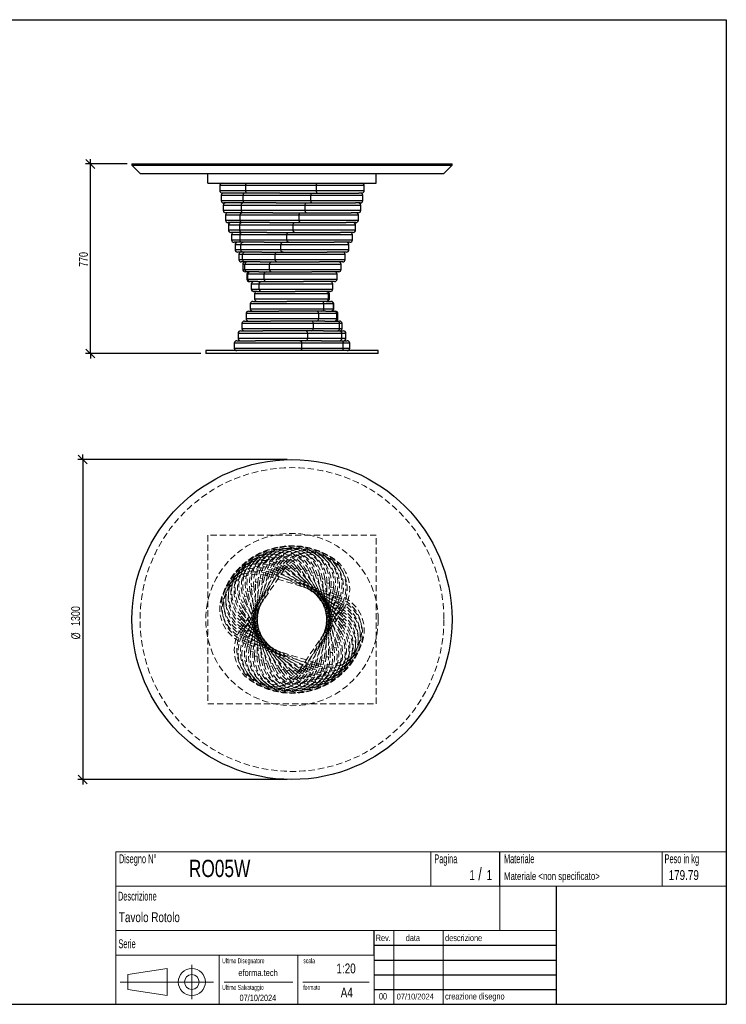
# Model space of a CAD drawing. Header units: millimetres. Extents: x 5 to 292, y 5 to 205.
# Tile 2 of 2: x 148 to 292, y 5 to 205. Entities that reach past the tile are written whole.
import ezdxf

# ---------------------------------------------------------------- set-up
doc = ezdxf.new("R2010")
doc.units = ezdxf.units.MM
doc.linetypes.add('HIDDEN', pattern=[1.905, 1.27, -0.635])
doc.layers.add('FORMAT', color=7, linetype='Continuous')
doc.styles.add('SLDTEXTSTYLE0', font='TXT', dxfattribs={"width": 0.605})
doc.styles.add('SLDTEXTSTYLE1', font='TXT', dxfattribs={"width": 0.75})
doc.dimstyles.new('SLDDIMSTYLE0', dxfattribs={"dimtxt": 1.8, "dimasz": 1.8, "dimexe": 0, "dimexo": 0.0625, "dimgap": 0.45, "dimtad": 1, "dimlfac": 20, "dimrnd": 1e-09, "dimzin": 12, "dimdsep": 46, "dimtxsty": 'SLDTEXTSTYLE1', "dimblk1": 'OBLIQUE', "dimblk2": 'OBLIQUE', "dimsah": 1, "dimcen": 0.09, "dimadec": 0, "dimazin": 3, "dimtfac": 1, "dimtmove": 0, "dimatfit": 0, "dimldrblk": 'OBLIQUE', "dimfxl": 0, "dimfrac": 2, "dimtolj": 1, "dimtzin": 12, "dimarcsym": 0})

# ---------------------------------------------------------------- blocks, each defined once
blk = doc.blocks.new('_Oblique')
at = {"color": 0, "linetype": 'ByBlock', "lineweight": -2}
blk.add_line((-0.5, -0.5), (0.5, 0.5), dxfattribs=at)
blk = doc.blocks.new('_D')
at = {"layer": 'FORMAT', "color": 7}
for p, q in [((162.86, 175.69), (162.86, 176.69)), ((170.3, 175.69), (161.86, 175.69)), ((162.86, 137.19), (162.86, 175.69)), ((185.3, 137.19), (161.86, 137.19)), ((162.86, 137.19), (162.86, 136.19))]:
    blk.add_line(p, q, dxfattribs=at)
at = {"layer": 'FORMAT', "color": 7, "xscale": 1.8, "yscale": 1.8}
for p, rotation in [((162.86, 175.69), 270.0000000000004), ((162.86, 137.19), 90.0000000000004)]:
    blk.add_blockref('_Oblique', p, dxfattribs=dict(at, rotation=rotation))
at = {"layer": 'FORMAT', "color": 7, "insert": (160.54, 154.79), "char_height": 1.8, "attachment_point": 1, "rotation": 90, "style": 'SLDTEXTSTYLE1'}
blk.add_mtext('770', dxfattribs=at)
blk = doc.blocks.new('_D_1')
at = {"layer": 'FORMAT', "color": 7}
for p, q in [((161.3, 115.66), (161.3, 116.66)), ((202.8, 115.66), (160.3, 115.66)), ((161.3, 115.66), (161.3, 50.66)), ((202.8, 50.66), (160.3, 50.66)), ((161.3, 50.66), (161.3, 49.66))]:
    blk.add_line(p, q, dxfattribs=at)
at = {"layer": 'FORMAT', "color": 7, "xscale": 1.8, "yscale": 1.8}
for p, rotation in [((161.3, 115.66, 17.8), 270.0000000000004), ((161.3, 50.66, 17.8), 90.0000000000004)]:
    blk.add_blockref('_Oblique', p, dxfattribs=dict(at, rotation=rotation))
at = {"layer": 'FORMAT', "color": 7, "char_height": 1.8, "attachment_point": 1, "rotation": 90, "style": 'SLDTEXTSTYLE1'}
for s, insert in [('1300', (158.95, 81.85)), ('%%c', (158.98, 79.14))]:
    blk.add_mtext(s, dxfattribs=dict(at, insert=insert))

msp = doc.modelspace()

# ---------------------------------------------------------------- linework, layer by layer
at = {"color": 7, "linetype": 'Continuous', "lineweight": 25}
for p, q in [((171.2986, 175.6906), (171.2986, 175.4406)), ((171.2986, 175.6906), (203.7986, 175.6906)), ((171.2986, 175.4406), (172.9486, 173.7906)), ((171.2986, 175.4406), (203.7986, 175.4406)), ((203.7986, 175.6906), (236.2986, 175.6906)), ((203.7986, 175.4406), (236.2986, 175.4406)), ((234.6486, 173.7906), (236.2986, 175.4406)), ((236.2986, 175.4406), (236.2986, 175.6906)), ((172.9486, 173.7906), (203.7986, 173.7906)), ((186.6736, 171.7906), (186.6736, 173.7906)), ((203.7986, 173.7906), (234.6486, 173.7906)), ((220.9236, 171.7906), (220.9236, 173.7906)), ((186.6736, 171.7906), (220.9236, 171.7906)), ((189.12631, 171.2906), (189.12631, 170.2906)), ((194.43352, 171.2906), (189.12631, 171.2906)), ((189.12631, 170.2906), (194.43352, 170.2906)), ((208.77809, 171.2906), (194.43352, 171.2906)), ((194.43352, 170.2906), (194.43352, 171.2906)), ((194.43352, 170.2906), (208.77809, 170.2906)), ((208.77809, 170.2906), (208.77809, 171.2906)), ((218.47088, 171.2906), (208.77809, 171.2906)), ((208.77809, 170.2906), (218.47088, 170.2906)), ((218.47088, 170.2906), (218.47088, 171.2906)), ((189.43113, 169.2906), (189.43113, 168.2906)), ((193.91652, 169.2906), (189.43113, 169.2906)), ((189.43113, 168.2906), (193.91652, 168.2906)), ((194.57971, 169.7906), (189.62631, 169.7906)), ((207.65146, 169.2906), (193.91652, 169.2906)), ((193.91652, 168.2906), (193.91652, 169.2906)), ((193.91652, 168.2906), (207.65146, 168.2906)), ((201.36015, 169.7906), (194.57971, 169.7906)), ((201.36015, 169.7906), (207.85243, 169.7906)), ((207.65146, 168.2906), (207.65146, 169.2906)), ((218.16607, 169.2906), (207.65146, 169.2906)), ((207.65146, 168.2906), (218.16607, 168.2906)), ((207.85243, 169.7906), (217.3687, 169.7906)), ((217.97088, 169.7906), (217.3687, 169.7906)), ((218.16607, 168.2906), (218.16607, 169.2906)), ((189.82974, 167.2906), (189.82974, 166.2906)), ((193.53449, 167.2906), (189.82974, 167.2906)), ((189.82974, 166.2906), (193.53449, 166.2906)), ((194.11749, 167.7906), (189.93113, 167.7906)), ((206.4722, 167.2906), (193.53449, 167.2906)), ((193.53449, 166.2906), (193.53449, 167.2906)), ((193.53449, 166.2906), (206.4722, 166.2906)), ((200.60977, 167.7906), (194.11749, 167.7906)), ((200.60977, 167.7906), (206.72521, 167.7906)), ((206.4722, 166.2906), (206.4722, 167.2906)), ((217.76745, 167.2906), (206.4722, 167.2906)), ((206.4722, 166.2906), (217.76745, 166.2906)), ((206.72521, 167.7906), (216.6888, 167.7906)), ((217.66607, 167.7906), (216.6888, 167.7906)), ((217.76745, 166.2906), (217.76745, 167.2906)), ((190.31672, 165.2906), (190.31672, 164.2906)), ((193.29266, 165.2906), (190.31672, 165.2906)), ((190.31672, 164.2906), (193.29266, 164.2906)), ((193.78751, 165.7906), (190.32974, 165.7906)), ((205.25642, 165.2906), (193.29266, 165.2906)), ((193.29266, 164.2906), (193.29266, 165.2906)), ((193.29266, 164.2906), (205.25642, 164.2906)), ((199.90295, 165.7906), (193.78751, 165.7906)), ((199.90295, 165.7906), (205.55802, 165.7906)), ((205.25642, 164.2906), (205.25642, 165.2906)), ((217.28048, 165.2906), (205.25642, 165.2906)), ((205.25642, 164.2906), (217.28048, 164.2906)), ((205.55802, 165.7906), (215.83283, 165.7906)), ((217.26745, 165.7906), (215.83283, 165.7906)), ((217.28048, 164.2906), (217.28048, 165.2906)), ((193.59426, 163.7906), (190.81672, 163.7906)), ((190.88539, 163.2906), (190.88539, 162.2906)), ((193.19432, 163.2906), (190.88539, 163.2906)), ((190.88539, 162.2906), (193.19432, 162.2906)), ((204.02072, 163.2906), (193.19432, 163.2906)), ((193.19432, 162.2906), (193.19432, 163.2906)), ((193.19432, 162.2906), (204.02072, 162.2906)), ((199.24933, 163.7906), (193.59426, 163.7906)), ((199.24933, 163.7906), (204.3668, 163.7906)), ((204.02072, 162.2906), (204.02072, 163.2906)), ((216.7118, 163.2906), (204.02072, 163.2906)), ((204.02072, 162.2906), (216.7118, 162.2906)), ((204.3668, 163.7906), (214.81249, 163.7906)), ((216.78048, 163.7906), (214.81249, 163.7906)), ((216.7118, 162.2906), (216.7118, 163.2906)), ((193.54039, 161.7906), (191.38539, 161.7906)), ((191.52801, 161.2906), (191.52801, 160.2906)), ((193.24082, 161.2906), (191.52801, 161.2906)), ((191.52801, 160.2906), (193.24082, 160.2906)), ((202.782, 161.2906), (193.24082, 161.2906)), ((193.24082, 160.2906), (193.24082, 161.2906)), ((193.24082, 160.2906), (202.782, 160.2906)), ((198.65785, 161.7906), (193.54039, 161.7906)), ((198.65785, 161.7906), (203.16781, 161.7906)), ((202.782, 160.2906), (202.782, 161.2906)), ((216.06918, 161.2906), (202.782, 161.2906)), ((202.782, 160.2906), (216.06918, 160.2906)), ((203.16781, 161.7906), (213.64172, 161.7906)), ((216.2118, 161.7906), (213.64172, 161.7906)), ((216.06918, 160.2906), (216.06918, 161.2906)), ((193.62664, 159.7906), (192.02801, 159.7906)), ((192.23578, 159.2906), (192.23578, 158.2906)), ((193.43153, 159.2906), (192.23578, 159.2906)), ((192.23578, 158.2906), (193.43153, 158.2906)), ((201.55716, 159.2906), (193.43153, 159.2906)), ((193.43153, 158.2906), (193.43153, 159.2906)), ((193.43153, 158.2906), (201.55716, 158.2906)), ((198.13659, 159.7906), (193.62664, 159.7906)), ((198.13659, 159.7906), (201.97744, 159.7906)), ((201.55716, 158.2906), (201.55716, 159.2906)), ((215.36141, 159.2906), (201.55716, 159.2906)), ((201.55716, 158.2906), (215.36141, 158.2906)), ((201.97744, 159.7906), (212.3365, 159.7906)), ((215.56918, 159.7906), (212.3365, 159.7906)), ((215.36141, 158.2906), (215.36141, 159.2906)), ((193.85182, 157.7906), (192.73578, 157.7906)), ((192.99905, 157.2906), (192.99905, 156.2906)), ((193.76385, 157.2906), (192.99905, 157.2906)), ((192.99905, 156.2906), (193.76385, 156.2906)), ((200.36293, 157.2906), (193.76385, 157.2906)), ((193.76385, 156.2906), (193.76385, 157.2906)), ((193.76385, 156.2906), (200.36293, 156.2906)), ((197.69267, 157.7906), (193.85182, 157.7906)), ((197.69267, 157.7906), (200.81195, 157.7906)), ((200.36293, 156.2906), (200.36293, 157.2906)), ((214.59814, 157.2906), (200.36293, 157.2906)), ((200.36293, 156.2906), (214.59814, 156.2906)), ((200.81195, 157.7906), (210.91467, 157.7906)), ((214.86141, 157.7906), (210.91467, 157.7906)), ((214.59814, 156.2906), (214.59814, 157.2906)), ((194.21286, 155.7906), (193.49905, 155.7906)), ((193.80739, 155.2906), (193.80739, 154.2906)), ((194.23322, 155.2906), (193.80739, 155.2906)), ((193.80739, 154.2906), (194.23322, 154.2906)), ((197.33214, 155.7906), (194.21286, 155.7906)), ((199.21563, 155.2906), (194.23322, 155.2906)), ((194.23322, 154.2906), (194.23322, 155.2906)), ((194.23322, 154.2906), (199.21563, 154.2906)), ((197.33214, 155.7906), (199.68725, 155.7906)), ((199.21563, 154.2906), (199.21563, 155.2906)), ((213.7898, 155.2906), (199.21563, 155.2906)), ((199.21563, 154.2906), (213.7898, 154.2906)), ((199.68725, 155.7906), (209.39564, 155.7906)), ((214.09814, 155.7906), (209.39564, 155.7906)), ((213.7898, 154.2906), (213.7898, 155.2906)), ((194.70483, 153.7906), (194.30739, 153.7906)), ((194.64975, 153.2906), (194.64975, 152.2906)), ((194.83324, 153.2906), (194.64975, 153.2906)), ((194.64975, 152.2906), (194.83324, 152.2906)), ((197.05994, 153.7906), (194.70483, 153.7906)), ((198.13093, 153.2906), (194.83324, 153.2906)), ((194.83324, 152.2906), (194.83324, 153.2906)), ((194.83324, 152.2906), (198.13093, 152.2906)), ((197.05994, 153.7906), (198.6187, 153.7906)), ((198.13093, 152.2906), (198.13093, 153.2906)), ((212.94744, 153.2906), (198.13093, 153.2906)), ((198.13093, 152.2906), (212.94744, 152.2906)), ((198.6187, 153.7906), (207.80016, 153.7906)), ((213.2898, 153.7906), (207.80016, 153.7906)), ((212.94744, 152.2906), (212.94744, 153.2906)), ((195.32101, 151.7906), (195.14975, 151.7906)), ((196.87977, 151.7906), (195.32101, 151.7906)), ((195.51463, 151.2906), (195.51463, 150.2906)), ((195.55572, 151.2906), (195.51463, 151.2906)), ((195.51463, 150.2906), (195.55572, 150.2906)), ((197.12365, 151.2906), (195.55572, 151.2906)), ((195.55572, 150.2906), (195.55572, 151.2906)), ((195.55572, 150.2906), (197.12365, 150.2906)), ((196.87977, 151.7906), (197.62091, 151.7906)), ((197.12365, 150.2906), (197.12365, 151.2906)), ((212.08256, 151.2906), (197.12365, 151.2906)), ((197.12365, 150.2906), (212.08256, 150.2906)), ((197.62091, 151.7906), (206.15002, 151.7906)), ((212.44744, 151.7906), (206.15002, 151.7906)), ((212.08256, 150.2906), (212.08256, 151.2906)), ((196.05298, 149.7906), (196.01463, 149.7906)), ((196.70697, 149.7906), (196.05298, 149.7906)), ((196.20697, 149.2906), (196.20697, 148.2906)), ((211.20641, 149.2906), (196.20697, 149.2906)), ((196.20697, 148.2906), (211.20641, 148.2906)), ((196.70697, 149.7906), (204.46777, 149.7906)), ((211.58256, 149.7906), (204.46777, 149.7906)), ((211.20641, 148.2906), (211.20641, 149.2906)), ((211.38966, 149.2906), (211.20641, 149.2906)), ((211.20641, 148.2906), (211.38966, 148.2906)), ((211.38966, 148.2906), (211.38966, 149.2906)), ((211.39022, 149.2906), (211.38966, 149.2906)), ((211.38966, 148.2906), (211.39022, 148.2906)), ((211.39022, 148.2906), (211.39022, 149.2906)), ((195.33263, 147.2906), (195.33263, 146.2906)), ((210.27016, 147.2906), (195.33263, 147.2906)), ((195.33263, 146.2906), (210.27016, 146.2906)), ((195.83263, 147.7906), (202.77638, 147.7906)), ((210.70645, 147.7906), (202.77638, 147.7906)), ((210.27016, 146.2906), (210.27016, 147.2906)), ((212.2021, 147.2906), (210.27016, 147.2906)), ((210.27016, 146.2906), (212.2021, 146.2906)), ((210.79307, 147.7906), (210.70645, 147.7906)), ((210.79307, 147.7906), (211.70626, 147.7906)), ((211.70626, 147.7906), (211.76456, 147.7906)), ((212.2021, 146.2906), (212.2021, 147.2906)), ((212.26456, 147.2906), (212.2021, 147.2906)), ((212.2021, 146.2906), (212.26456, 146.2906)), ((212.26456, 146.2906), (212.26456, 147.2906)), ((194.47148, 145.2906), (194.47148, 144.2906)), ((209.24552, 145.2906), (194.47148, 145.2906)), ((194.47148, 144.2906), (209.24552, 144.2906)), ((194.97148, 145.7906), (201.09895, 145.7906)), ((209.77433, 145.7906), (201.09895, 145.7906)), ((209.24552, 144.2906), (209.24552, 145.2906)), ((212.89975, 145.2906), (209.24552, 145.2906)), ((209.24552, 144.2906), (212.89975, 144.2906)), ((210.68752, 145.7906), (209.77433, 145.7906)), ((210.68752, 145.7906), (212.41481, 145.7906)), ((212.41481, 145.7906), (212.62571, 145.7906)), ((212.89975, 144.2906), (212.89975, 145.2906)), ((213.12571, 145.2906), (212.89975, 145.2906)), ((212.89975, 144.2906), (213.12571, 144.2906)), ((213.12571, 144.2906), (213.12571, 145.2906)), ((193.63529, 143.2906), (193.63529, 142.2906)), ((208.14649, 143.2906), (193.63529, 143.2906)), ((193.63529, 142.2906), (208.14649, 142.2906)), ((194.13529, 143.7906), (199.45839, 143.7906)), ((208.76059, 143.7906), (199.45839, 143.7906)), ((208.14649, 142.2906), (208.14649, 143.2906)), ((213.47309, 143.2906), (208.14649, 143.2906)), ((208.14649, 142.2906), (213.47309, 142.2906)), ((210.48788, 143.7906), (208.76059, 143.7906)), ((210.48788, 143.7906), (213.00568, 143.7906)), ((213.00568, 143.7906), (213.4619, 143.7906)), ((213.47309, 142.2906), (213.47309, 143.2906)), ((213.9619, 143.2906), (213.47309, 143.2906)), ((213.47309, 142.2906), (213.9619, 142.2906)), ((213.9619, 142.2906), (213.9619, 143.2906)), ((192.83548, 141.2906), (192.83548, 140.2906)), ((206.98806, 141.2906), (192.83548, 141.2906)), ((192.83548, 140.2906), (206.98806, 140.2906)), ((193.33548, 141.7906), (197.87712, 141.7906)), ((207.67907, 141.7906), (197.87712, 141.7906)), ((206.98806, 140.2906), (206.98806, 141.2906)), ((213.91429, 141.2906), (206.98806, 141.2906)), ((206.98806, 140.2906), (213.91429, 140.2906)), ((210.19687, 141.7906), (207.67907, 141.7906)), ((210.19687, 141.7906), (213.47079, 141.7906)), ((213.47079, 141.7906), (214.26171, 141.7906)), ((213.91429, 140.2906), (213.91429, 141.2906)), ((214.76171, 141.2906), (213.91429, 141.2906)), ((213.91429, 140.2906), (214.76171, 140.2906)), ((214.76171, 140.2906), (214.76171, 141.2906)), ((192.08297, 139.2906), (192.08297, 138.2906)), ((205.78607, 139.2906), (192.08297, 139.2906)), ((192.08297, 138.2906), (205.78607, 138.2906)), ((192.58297, 139.7906), (196.37672, 139.7906)), ((206.54456, 139.7906), (196.37672, 139.7906)), ((205.78607, 138.2906), (205.78607, 139.2906)), ((214.21733, 139.2906), (205.78607, 139.2906)), ((205.78607, 138.2906), (214.21733, 138.2906)), ((209.81847, 139.7906), (206.54456, 139.7906)), ((209.81847, 139.7906), (213.80379, 139.7906)), ((213.80379, 139.7906), (215.01422, 139.7906)), ((214.21733, 138.2906), (214.21733, 139.2906)), ((215.51422, 139.2906), (214.21733, 139.2906)), ((214.21733, 138.2906), (215.51422, 138.2906)), ((215.51422, 138.2906), (215.51422, 139.2906)), ((186.2986, 137.7906), (186.2986, 137.1906)), ((221.2986, 137.7906), (186.2986, 137.7906)), ((221.2986, 137.1906), (186.2986, 137.1906)), ((221.2986, 137.1906), (221.2986, 137.7906))]:
    msp.add_line(p, q, dxfattribs=at)
at = {"color": 7, "linetype": 'HIDDEN', "lineweight": 18}
for p, q in [((220.9236, 100.28275), (186.6736, 100.28275)), ((186.6736, 100.28275), (186.6736, 66.03275)), ((220.9236, 66.03275), (220.9236, 100.28275)), ((193.37987, 81.17027), (201.81112, 93.57648)), ((193.6829, 79.96828), (200.60913, 93.27344)), ((202.22466, 93.29543), (193.79341, 80.88923)), ((194.1241, 78.80986), (199.45071, 92.83224)), ((201.05263, 93.04257), (194.12641, 79.73741)), ((199.91812, 92.65469), (194.59151, 78.6323)), ((194.69744, 77.71082), (198.35167, 92.2589)), ((198.8366, 92.13709), (195.18238, 77.58901)), ((198.35167, 92.2589), (198.8366, 92.13709)), ((198.8366, 92.13709), (198.35167, 92.2589)), ((198.67291, 92.04467), (198.8191, 92.52282)), ((198.8191, 92.52282), (198.67291, 92.04467)), ((213.01748, 87.65909), (198.67291, 92.04467)), ((198.8191, 92.52282), (213.16367, 88.13724)), ((199.45071, 92.83224), (199.91812, 92.65469)), ((199.91812, 92.65469), (199.45071, 92.83224)), ((199.74476, 92.58199), (199.94573, 93.03982)), ((199.94573, 93.03982), (199.74476, 92.58199)), ((213.4797, 86.55278), (199.74476, 92.58199)), ((199.94573, 93.03982), (213.68067, 87.01061)), ((200.60913, 93.27344), (201.05263, 93.04257)), ((201.05263, 93.04257), (200.60913, 93.27344)), ((200.87198, 92.9906), (201.125, 93.42185)), ((201.125, 93.42185), (200.87198, 92.9906)), ((213.80968, 85.40009), (200.87198, 92.9906)), ((201.125, 93.42185), (214.0627, 85.83135)), ((201.81112, 93.57648), (202.22466, 93.29543)), ((202.22466, 93.29543), (201.81112, 93.57648)), ((202.03917, 93.26489), (202.34078, 93.66369)), ((202.34078, 93.66369), (202.03917, 93.26489)), ((214.00293, 84.21677), (202.03917, 93.26489)), ((202.34078, 93.66369), (214.30454, 84.61557)), ((203.2304, 93.40114), (203.57647, 93.76202)), ((203.57647, 93.76202), (203.2304, 93.40114)), ((214.0568, 83.01899), (203.2304, 93.40114)), ((203.57647, 93.76202), (214.40287, 83.37987)), ((204.42938, 93.39748), (204.81519, 93.71552)), ((204.81519, 93.71552), (204.42938, 93.39748)), ((213.97055, 81.82311), (204.42938, 93.39748)), ((204.81519, 93.71552), (214.35637, 82.14115)), ((205.61975, 93.25395), (206.04003, 93.52481)), ((206.04003, 93.52481), (205.61975, 93.25395)), ((213.74537, 80.64545), (205.61975, 93.25395)), ((206.04003, 93.52481), (214.16566, 80.91631)), ((206.78525, 92.97253), (207.23426, 93.1925)), ((207.23426, 93.1925), (206.78525, 92.97253)), ((213.38433, 79.50211), (206.78525, 92.97253)), ((207.23426, 93.1925), (213.83335, 79.72208)), ((207.90995, 92.55704), (208.38156, 92.72312)), ((208.38156, 92.72312), (207.90995, 92.55704)), ((212.89236, 78.4087), (207.90995, 92.55704)), ((208.38156, 92.72312), (213.36397, 78.57478)), ((208.97849, 92.01318), (209.46626, 92.1231)), ((209.46626, 92.1231), (208.97849, 92.01318)), ((212.27618, 77.38016), (208.97849, 92.01318)), ((209.46626, 92.1231), (212.76395, 77.49008)), ((195.3951, 76.68618), (197.32703, 91.56125)), ((197.82286, 91.49685), (195.89093, 76.62178)), ((196.20753, 75.74993), (196.39078, 90.74881)), ((196.39078, 90.74881), (196.89075, 90.74271)), ((196.89075, 90.74271), (196.39078, 90.74881)), ((196.89075, 90.74271), (196.70749, 75.74383)), ((197.32703, 91.56125), (197.82286, 91.49685)), ((197.82286, 91.49685), (197.32703, 91.56125)), ((209.97629, 91.34836), (210.47355, 91.40062)), ((210.47355, 91.40062), (209.97629, 91.34836)), ((211.54421, 76.43053), (209.97629, 91.34836)), ((210.47355, 91.40062), (212.04147, 76.4828)), ((210.70645, 75.57279), (210.8897, 90.57167)), ((210.8897, 90.57167), (211.38966, 90.56556)), ((211.38966, 90.56556), (210.8897, 90.57167)), ((211.38966, 90.56556), (211.20641, 75.56668)), ((194.83324, 88.82541), (195.32101, 88.93533)), ((195.32101, 88.93533), (194.83324, 88.82541)), ((198.13093, 74.19239), (194.83324, 88.82541)), ((195.32101, 88.93533), (198.6187, 74.30231)), ((195.55572, 89.8327), (196.05298, 89.88496)), ((196.05298, 89.88496), (195.55572, 89.8327)), ((197.12365, 74.91487), (195.55572, 89.8327)), ((196.05298, 89.88496), (197.62091, 74.96713)), ((208.76059, 74.1784), (212.41481, 88.72648)), ((212.89975, 88.60467), (209.24552, 74.05659)), ((209.77433, 74.81864), (211.70626, 89.69371)), ((212.2021, 89.62931), (210.27016, 74.75425)), ((211.70626, 89.69371), (212.2021, 89.62931)), ((212.2021, 89.62931), (211.70626, 89.69371)), ((212.41481, 88.72648), (212.89975, 88.60467)), ((212.89975, 88.60467), (212.41481, 88.72648)), ((213.01748, 87.65909), (213.16367, 88.13724)), ((213.16367, 88.13724), (213.01748, 87.65909)), ((193.76385, 86.59341), (194.21286, 86.81338)), ((194.21286, 86.81338), (193.76385, 86.59341)), ((200.36293, 73.123), (193.76385, 86.59341)), ((194.21286, 86.81338), (200.81195, 73.34297)), ((194.23322, 87.74071), (194.70483, 87.90679)), ((194.70483, 87.90679), (194.23322, 87.74071)), ((199.21563, 73.59237), (194.23322, 87.74071)), ((194.70483, 87.90679), (199.68725, 73.75845)), ((206.54456, 73.27292), (213.47079, 86.57809)), ((213.91429, 86.34721), (206.98806, 73.04205)), ((207.67907, 73.6608), (213.00568, 87.68319)), ((213.47309, 87.50564), (208.14649, 73.48325)), ((213.00568, 87.68319), (213.47309, 87.50564)), ((213.47309, 87.50564), (213.00568, 87.68319)), ((213.47079, 86.57809), (213.91429, 86.34721)), ((213.91429, 86.34721), (213.47079, 86.57809)), ((213.4797, 86.55278), (213.68067, 87.01061)), ((213.68067, 87.01061), (213.4797, 86.55278)), ((193.24082, 84.17434), (193.62664, 84.49238)), ((193.62664, 84.49238), (193.24082, 84.17434)), ((202.782, 72.59998), (193.24082, 84.17434)), ((193.43153, 85.39918), (193.85182, 85.67004)), ((193.85182, 85.67004), (193.43153, 85.39918)), ((201.55716, 72.79069), (193.43153, 85.39918)), ((193.62664, 84.49238), (203.16781, 72.91801)), ((193.85182, 85.67004), (201.97744, 73.06154)), ((205.37253, 73.02006), (213.80379, 85.42627)), ((214.21733, 85.14523), (205.78607, 72.73902)), ((213.80379, 85.42627), (214.21733, 85.14523)), ((214.21733, 85.14523), (213.80379, 85.42627)), ((213.80968, 85.40009), (214.0627, 85.83135)), ((214.0627, 85.83135), (213.80968, 85.40009)), ((214.00293, 84.21677), (214.30454, 84.61557)), ((214.30454, 84.61557), (214.00293, 84.21677)), ((193.19432, 82.93562), (193.54039, 83.2965)), ((193.54039, 83.2965), (193.19432, 82.93562)), ((204.02072, 72.55347), (193.19432, 82.93562)), ((193.29266, 81.69993), (193.59426, 82.09872)), ((193.59426, 82.09872), (193.29266, 81.69993)), ((193.54039, 83.2965), (204.3668, 72.91435)), ((193.59426, 82.09872), (205.55802, 73.0506)), ((213.97055, 81.82311), (214.35637, 82.14115)), ((214.35637, 82.14115), (213.97055, 81.82311)), ((214.0568, 83.01899), (214.40287, 83.37987)), ((214.40287, 83.37987), (214.0568, 83.01899)), ((205.25642, 72.65181), (193.29266, 81.69993)), ((193.37987, 81.17027), (193.79341, 80.88923)), ((193.79341, 80.88923), (193.37987, 81.17027)), ((193.53449, 80.48415), (193.78751, 80.9154)), ((193.78751, 80.9154), (193.53449, 80.48415)), ((206.4722, 72.89364), (193.53449, 80.48415)), ((193.78751, 80.9154), (206.72521, 73.3249)), ((213.74537, 80.64545), (214.16566, 80.91631)), ((214.16566, 80.91631), (213.74537, 80.64545)), ((193.6829, 79.96828), (194.12641, 79.73741)), ((194.12641, 79.73741), (193.6829, 79.96828)), ((193.91652, 79.30489), (194.11749, 79.76272)), ((194.11749, 79.76272), (193.91652, 79.30489)), ((207.65146, 73.27567), (193.91652, 79.30489)), ((194.11749, 79.76272), (207.85243, 73.7335)), ((194.1241, 78.80986), (194.59151, 78.6323)), ((194.59151, 78.6323), (194.1241, 78.80986)), ((194.43352, 78.17825), (194.57971, 78.6564)), ((194.57971, 78.6564), (194.43352, 78.17825)), ((208.77809, 73.79267), (194.43352, 78.17825)), ((194.57971, 78.6564), (208.92428, 74.27083)), ((212.89236, 78.4087), (213.36397, 78.57478)), ((213.36397, 78.57478), (212.89236, 78.4087)), ((213.38433, 79.50211), (213.83335, 79.72208)), ((213.83335, 79.72208), (213.38433, 79.50211)), ((194.69744, 77.71082), (195.18238, 77.58901)), ((195.18238, 77.58901), (194.69744, 77.71082)), ((195.3951, 76.68618), (195.89093, 76.62178)), ((195.89093, 76.62178), (195.3951, 76.68618)), ((211.54421, 76.43053), (212.04147, 76.4828)), ((212.04147, 76.4828), (211.54421, 76.43053)), ((212.27618, 77.38016), (212.76395, 77.49008)), ((212.76395, 77.49008), (212.27618, 77.38016)), ((196.20753, 75.74993), (196.70749, 75.74383)), ((196.70749, 75.74383), (196.20753, 75.74993)), ((197.12365, 74.91487), (197.62091, 74.96713)), ((197.62091, 74.96713), (197.12365, 74.91487)), ((198.13093, 74.19239), (198.6187, 74.30231)), ((198.6187, 74.30231), (198.13093, 74.19239)), ((208.76059, 74.1784), (209.24552, 74.05659)), ((209.24552, 74.05659), (208.76059, 74.1784)), ((208.77809, 73.79267), (208.92428, 74.27083)), ((208.92428, 74.27083), (208.77809, 73.79267)), ((209.77433, 74.81864), (210.27016, 74.75425)), ((210.27016, 74.75425), (209.77433, 74.81864)), ((210.70645, 75.57279), (211.20641, 75.56668)), ((211.20641, 75.56668), (210.70645, 75.57279)), ((199.21563, 73.59237), (199.68725, 73.75845)), ((199.68725, 73.75845), (199.21563, 73.59237)), ((200.36293, 73.123), (200.81195, 73.34297)), ((200.81195, 73.34297), (200.36293, 73.123)), ((201.55716, 72.79069), (201.97744, 73.06154)), ((201.97744, 73.06154), (201.55716, 72.79069)), ((202.782, 72.59998), (203.16781, 72.91801)), ((203.16781, 72.91801), (202.782, 72.59998)), ((204.02072, 72.55347), (204.3668, 72.91435)), ((204.3668, 72.91435), (204.02072, 72.55347)), ((205.25642, 72.65181), (205.55802, 73.0506)), ((205.55802, 73.0506), (205.25642, 72.65181)), ((205.37253, 73.02006), (205.78607, 72.73902)), ((205.78607, 72.73902), (205.37253, 73.02006)), ((206.4722, 72.89364), (206.72521, 73.3249)), ((206.72521, 73.3249), (206.4722, 72.89364)), ((206.54456, 73.27292), (206.98806, 73.04205)), ((206.98806, 73.04205), (206.54456, 73.27292)), ((207.65146, 73.27567), (207.85243, 73.7335)), ((207.85243, 73.7335), (207.65146, 73.27567)), ((207.67907, 73.6608), (208.14649, 73.48325)), ((208.14649, 73.48325), (207.67907, 73.6608)), ((186.6736, 66.03275), (220.9236, 66.03275))]:
    msp.add_line(p, q, dxfattribs=at)
at = {"color": 7, "linetype": 'Continuous', "lineweight": 25, "flags": 128}
for points in [[(194.43352, 171.2906), (194.43633, 171.38814), (194.44465, 171.48194), (194.45816, 171.56838), (194.47634, 171.64415), (194.49849, 171.70633), (194.52377, 171.75254), (194.55119, 171.78099), (194.57971, 171.7906)], [(194.57971, 169.7906), (194.55119, 169.8002), (194.52377, 169.82866), (194.49849, 169.87486), (194.47634, 169.93704), (194.45816, 170.01281), (194.44465, 170.09926), (194.43633, 170.19305), (194.43352, 170.2906)], [(208.77809, 171.2906), (208.7809, 171.38814), (208.78922, 171.48194), (208.80273, 171.56838), (208.82091, 171.64415), (208.84306, 171.70633), (208.86834, 171.75254), (208.89576, 171.78099), (208.92428, 171.7906)], [(208.92428, 169.7906), (208.89576, 169.8002), (208.86834, 169.82866), (208.84306, 169.87486), (208.82091, 169.93704), (208.80273, 170.01281), (208.78922, 170.09926), (208.7809, 170.19305), (208.77809, 170.2906)], [(193.91652, 169.2906), (193.92038, 169.38814), (193.93182, 169.48194), (193.95039, 169.56838), (193.97538, 169.64415), (194.00584, 169.70633), (194.04058, 169.75254), (194.07828, 169.78099), (194.11749, 169.7906)], [(194.11749, 167.7906), (194.07828, 167.8002), (194.04058, 167.82866), (194.00584, 167.87486), (193.97538, 167.93704), (193.95039, 168.01281), (193.93182, 168.09926), (193.92038, 168.19305), (193.91652, 168.2906)], [(207.65146, 169.2906), (207.65532, 169.38814), (207.66676, 169.48194), (207.68533, 169.56838), (207.71032, 169.64415), (207.74078, 169.70633), (207.77552, 169.75254), (207.81322, 169.78099), (207.85243, 169.7906)], [(207.85243, 167.7906), (207.81322, 167.8002), (207.77552, 167.82866), (207.74078, 167.87486), (207.71032, 167.93704), (207.68533, 168.01281), (207.66676, 168.09926), (207.65532, 168.19305), (207.65146, 168.2906)], [(193.53449, 167.2906), (193.53935, 167.38814), (193.55375, 167.48194), (193.57713, 167.56838), (193.6086, 167.64415), (193.64694, 167.70633), (193.69068, 167.75254), (193.73815, 167.78099), (193.78751, 167.7906)], [(193.78751, 165.7906), (193.73815, 165.8002), (193.69068, 165.82866), (193.64694, 165.87486), (193.6086, 165.93704), (193.57713, 166.01281), (193.55375, 166.09926), (193.53935, 166.19305), (193.53449, 166.2906)], [(206.4722, 167.2906), (206.47706, 167.38814), (206.49145, 167.48194), (206.51484, 167.56838), (206.5463, 167.64415), (206.58464, 167.70633), (206.62839, 167.75254), (206.67585, 167.78099), (206.72521, 167.7906)], [(206.72521, 165.7906), (206.67585, 165.8002), (206.62839, 165.82866), (206.58464, 165.87486), (206.5463, 165.93704), (206.51484, 166.01281), (206.49145, 166.09926), (206.47706, 166.19305), (206.4722, 166.2906)], [(193.29266, 165.2906), (193.29845, 165.38814), (193.31561, 165.48194), (193.34349, 165.56838), (193.38099, 165.64415), (193.4267, 165.70633), (193.47884, 165.75254), (193.53542, 165.78099), (193.59426, 165.7906)], [(193.59426, 163.7906), (193.53542, 163.8002), (193.47884, 163.82866), (193.4267, 163.87486), (193.38099, 163.93704), (193.34349, 164.01281), (193.31561, 164.09926), (193.29845, 164.19305), (193.29266, 164.2906)], [(205.25642, 165.2906), (205.26221, 165.38814), (205.27937, 165.48194), (205.30724, 165.56838), (205.34475, 165.64415), (205.39046, 165.70633), (205.4426, 165.75254), (205.49918, 165.78099), (205.55802, 165.7906)], [(205.55802, 163.7906), (205.49918, 163.8002), (205.4426, 163.82866), (205.39046, 163.87486), (205.34475, 163.93704), (205.30724, 164.01281), (205.27937, 164.09926), (205.26221, 164.19305), (205.25642, 164.2906)], [(193.19432, 163.2906), (193.20097, 163.38814), (193.22066, 163.48194), (193.25264, 163.56838), (193.29568, 163.64415), (193.34812, 163.70633), (193.40796, 163.75254), (193.47288, 163.78099), (193.54039, 163.7906)], [(193.54039, 161.7906), (193.47288, 161.8002), (193.40796, 161.82866), (193.34812, 161.87486), (193.29568, 161.93704), (193.25264, 162.01281), (193.22066, 162.09926), (193.20097, 162.19305), (193.19432, 162.2906)], [(204.02072, 163.2906), (204.02737, 163.38814), (204.04707, 163.48194), (204.07905, 163.56838), (204.12209, 163.64415), (204.17453, 163.70633), (204.23436, 163.75254), (204.29928, 163.78099), (204.3668, 163.7906)], [(204.3668, 161.7906), (204.29928, 161.8002), (204.23436, 161.82866), (204.17453, 161.87486), (204.12209, 161.93704), (204.07905, 162.01281), (204.04707, 162.09926), (204.02737, 162.19305), (204.02072, 162.2906)], [(193.24082, 161.2906), (193.24824, 161.38814), (193.27019, 161.48194), (193.30585, 161.56838), (193.35383, 161.64415), (193.41229, 161.70633), (193.47899, 161.75254), (193.55137, 161.78099), (193.62664, 161.7906)], [(193.62664, 159.7906), (193.55137, 159.8002), (193.47899, 159.82866), (193.41229, 159.87486), (193.35383, 159.93704), (193.30585, 160.01281), (193.27019, 160.09926), (193.24824, 160.19305), (193.24082, 160.2906)], [(202.782, 161.2906), (202.78941, 161.38814), (202.81137, 161.48194), (202.84702, 161.56838), (202.895, 161.64415), (202.95346, 161.70633), (203.02017, 161.75254), (203.09254, 161.78099), (203.16781, 161.7906)], [(203.16781, 159.7906), (203.09254, 159.8002), (203.02017, 159.82866), (202.95346, 159.87486), (202.895, 159.93704), (202.84702, 160.01281), (202.81137, 160.09926), (202.78941, 160.19305), (202.782, 160.2906)], [(193.43153, 159.2906), (193.43961, 159.38814), (193.46353, 159.48194), (193.50237, 159.56838), (193.55463, 159.64415), (193.61832, 159.70633), (193.69098, 159.75254), (193.76982, 159.78099), (193.85182, 159.7906)], [(193.85182, 157.7906), (193.76982, 157.8002), (193.69098, 157.82866), (193.61832, 157.87486), (193.55463, 157.93704), (193.50237, 158.01281), (193.46353, 158.09926), (193.43961, 158.19305), (193.43153, 158.2906)], [(201.55716, 159.2906), (201.56523, 159.38814), (201.58915, 159.48194), (201.62799, 159.56838), (201.68026, 159.64415), (201.74394, 159.70633), (201.81661, 159.75254), (201.89545, 159.78099), (201.97744, 159.7906)], [(201.97744, 157.7906), (201.89545, 157.8002), (201.81661, 157.82866), (201.74394, 157.87486), (201.68026, 157.93704), (201.62799, 158.01281), (201.58915, 158.09926), (201.56523, 158.19305), (201.55716, 158.2906)], [(205.37253, 139.7906), (205.45321, 139.78099), (205.53079, 139.75254), (205.60229, 139.70633), (205.66495, 139.64415), (205.71638, 139.56838), (205.7546, 139.48194), (205.77813, 139.38814), (205.78607, 139.2906)], [(205.78607, 138.2906), (205.77813, 138.19305), (205.7546, 138.09926), (205.71638, 138.01281), (205.66495, 137.93704), (205.60229, 137.87486), (205.53079, 137.82866), (205.45321, 137.8002), (205.37253, 137.7906)], [(213.80379, 139.7906), (213.88446, 139.78099), (213.96204, 139.75254), (214.03354, 139.70633), (214.0962, 139.64415), (214.14763, 139.56838), (214.18585, 139.48194), (214.20938, 139.38814), (214.21733, 139.2906)], [(214.21733, 138.2906), (214.20938, 138.19305), (214.18585, 138.09926), (214.14763, 138.01281), (214.0962, 137.93704), (214.03354, 137.87486), (213.96204, 137.82866), (213.88446, 137.8002), (213.80379, 137.7906)]]:
    msp.add_lwpolyline(points, dxfattribs=at)
at = {"color": 7, "linetype": 'Continuous', "lineweight": 25}
msp.add_circle((203.7986, 83.15775), 32.5, dxfattribs=at)
at = {"color": 7, "linetype": 'HIDDEN', "lineweight": 18}
for radius in [30.85, 17.5]:
    msp.add_circle((203.7986, 83.15775), radius, dxfattribs=at)
at = {"color": 7, "linetype": 'Continuous', "lineweight": 25}
for centre, radius, start, end in [((189.62631, 171.2906), 0.5, 90, 180), ((189.62631, 170.2906), 0.5, 180, 270), ((217.97088, 171.2906), 0.5, 0, 90), ((217.97088, 170.2906), 0.5, 270, 0), ((189.93113, 169.2906), 0.5, 90, 180), ((189.93113, 168.2906), 0.5, 180, 270), ((217.66607, 169.2906), 0.5, 0, 90), ((217.66607, 168.2906), 0.5, 270, 0), ((190.32974, 167.2906), 0.5, 90, 180), ((190.32974, 166.2906), 0.5, 180, 270), ((217.26745, 167.2906), 0.5, 0, 90), ((217.26745, 166.2906), 0.5, 270, 0), ((190.81672, 165.2906), 0.5, 90, 180), ((190.81672, 164.2906), 0.5, 180, 270), ((216.78048, 165.2906), 0.5, 0, 90), ((216.78048, 164.2906), 0.5, 270, 0), ((191.38539, 163.2906), 0.5, 90, 180), ((191.38539, 162.2906), 0.5, 180, 270), ((216.2118, 163.2906), 0.5, 0, 90), ((216.2118, 162.2906), 0.5, 270, 0), ((192.02801, 161.2906), 0.5, 90, 180), ((192.02801, 160.2906), 0.5, 180, 270), ((215.56918, 161.2906), 0.5, 0, 90), ((215.56918, 160.2906), 0.5, 270, 0), ((192.73578, 159.2906), 0.5, 90, 180), ((192.73578, 158.2906), 0.5, 180, 270), ((214.86141, 159.2906), 0.5, 0, 90), ((214.86141, 158.2906), 0.5, 270, 0), ((193.49905, 157.2906), 0.5, 90, 180), ((193.49905, 156.2906), 0.5, 180, 270), ((194.2398, 157.31479), 0.47657, 93.2406657, 182.9099065), ((194.2398, 156.2664), 0.47657, 177.0900935, 266.7593343), ((200.83889, 157.31479), 0.47657, 93.2406657, 182.9099065), ((200.83889, 156.2664), 0.47657, 177.0900935, 266.7593343), ((214.09814, 157.2906), 0.5, 0, 90), ((214.09814, 156.2906), 0.5, 270, 0), ((194.30739, 155.2906), 0.5, 90, 180), ((194.30739, 154.2906), 0.5, 180, 270), ((194.71945, 155.30439), 0.48643, 91.722513, 181.6246863), ((194.71945, 154.27681), 0.48643, 178.3753137, 268.277487), ((199.70187, 155.30439), 0.48643, 91.722513, 181.6246863), ((199.70187, 154.27681), 0.48643, 178.3753137, 268.277487), ((213.2898, 155.2906), 0.5, 0, 90), ((213.2898, 154.2906), 0.5, 270, 0), ((195.14975, 153.2906), 0.5, 90, 180), ((195.14975, 152.2906), 0.5, 180, 270), ((195.3272, 153.29664), 0.494, 90.7183147, 180.7007399), ((195.3272, 152.28456), 0.494, 179.2992601, 269.2816853), ((198.62489, 153.29664), 0.494, 90.7183147, 180.7007399), ((198.62489, 152.28456), 0.494, 179.2992601, 269.2816853), ((212.44744, 153.2906), 0.5, 0, 90), ((212.44744, 152.2906), 0.5, 270, 0), ((196.01463, 151.2906), 0.5, 90, 180), ((196.01463, 150.2906), 0.5, 180, 270), ((196.05435, 151.29196), 0.49864, 90.157799, 180.1569346), ((196.05435, 150.28923), 0.49864, 179.8430654, 269.842201), ((197.62228, 151.29196), 0.49864, 90.157799, 180.1569346), ((197.62228, 150.28923), 0.49864, 179.8430654, 269.842201), ((211.58256, 151.2906), 0.5, 0, 90), ((211.58256, 150.2906), 0.5, 270, 0), ((196.70697, 149.2906), 0.5, 90, 180), ((196.70697, 148.2906), 0.5, 180, 270), ((210.70643, 149.29062), 0.49998, 359.997862, 89.9978618), ((210.70643, 148.29058), 0.49998, 270.0021382, 0.002138), ((210.88968, 149.29062), 0.49998, 359.997862, 89.9978618), ((210.88968, 148.29058), 0.49998, 270.0021382, 0.002138), ((210.89022, 149.2906), 0.5, 0, 90), ((210.89022, 148.2906), 0.5, 270, 0), ((195.83263, 147.2906), 0.5, 90, 180), ((195.83263, 146.2906), 0.5, 180, 270), ((209.77224, 147.29267), 0.49793, 359.7614019, 89.759398), ((209.77224, 146.28852), 0.49793, 270.240602, 0.2385981), ((211.70417, 147.29267), 0.49793, 359.7614019, 89.759398), ((211.70417, 146.28852), 0.49793, 270.240602, 0.2385981), ((211.76456, 147.2906), 0.5, 0, 90), ((211.76456, 146.2906), 0.5, 270, 0), ((194.97148, 145.2906), 0.5, 90, 180), ((194.97148, 144.2906), 0.5, 180, 270), ((208.75294, 145.29802), 0.49264, 359.137167, 89.110362), ((208.75294, 144.28318), 0.49264, 270.889638, 0.862833), ((212.40716, 145.29802), 0.49264, 359.137167, 89.110362), ((212.40716, 144.28318), 0.49264, 270.889638, 0.862833), ((212.62571, 145.2906), 0.5, 0, 90), ((212.62571, 144.2906), 0.5, 270, 0), ((194.13529, 143.2906), 0.5, 90, 180), ((194.13529, 142.2906), 0.5, 180, 270), ((207.66221, 143.30636), 0.48453, 358.1357412, 88.0057177), ((207.66221, 142.27483), 0.48453, 271.9942823, 1.8642588), ((212.98882, 143.30636), 0.48453, 358.1357412, 88.0057177), ((212.98882, 142.27483), 0.48453, 271.9942823, 1.8642588), ((213.4619, 143.2906), 0.5, 0, 90), ((213.4619, 142.2906), 0.5, 270, 0), ((193.33548, 141.2906), 0.5, 90, 180), ((193.33548, 140.2906), 0.5, 180, 270), ((206.51451, 141.31725), 0.4743, 356.7787944, 86.3679517), ((206.51451, 140.26395), 0.4743, 273.6320483, 3.2212056), ((213.44074, 141.31725), 0.4743, 356.7787944, 86.3679517), ((213.44074, 140.26395), 0.4743, 273.6320483, 3.2212056), ((214.26171, 141.2906), 0.5, 0, 90), ((214.26171, 140.2906), 0.5, 270, 0), ((192.58297, 139.2906), 0.5, 90, 180), ((192.58297, 138.2906), 0.5, 180, 270), ((215.01422, 139.2906), 0.5, 0, 90), ((215.01422, 138.2906), 0.5, 270, 0)]:
    msp.add_arc(centre, radius, start, end, dxfattribs=at)
at = {"color": 7, "linetype": 'HIDDEN', "lineweight": 18}
for centre, radius, start, end in [((203.01463, 90.61666), 7.5, 6, 186), ((203.89022, 90.65719), 7.5, 359.3, 179.3), ((204.76456, 90.59528), 7.5, 352.6, 172.6), ((199.02801, 88.94493), 7.5, 39.5, 219.5), ((199.73578, 89.462), 7.5, 32.8, 212.8), ((199.73578, 89.462), 7, 32.8, 212.8), ((199.73578, 89.462), 7, 32.8, 212.8), ((200.49905, 89.89295), 7.5, 26.1, 206.1), ((200.49905, 89.89295), 7, 26.1, 206.1), ((200.49905, 89.89295), 7, 26.1, 206.1), ((201.30739, 90.23192), 7.5, 19.4, 199.4), ((201.30739, 90.23192), 7, 19.4, 199.4), ((201.30739, 90.23192), 7, 19.4, 199.4), ((202.14975, 90.47426), 7.5, 12.7, 192.7), ((202.14975, 90.47426), 7, 12.7, 192.7), ((202.14975, 90.47426), 7, 12.7, 192.7), ((203.01463, 90.61666), 7, 6, 186), ((203.01463, 90.61666), 7, 6, 186), ((203.89022, 90.65719), 7, 359.3, 179.3), ((203.89022, 90.65719), 7, 359.3, 179.3), ((204.76456, 90.59528), 7, 352.6, 172.6), ((204.76456, 90.59528), 7, 352.6, 172.6), ((205.62571, 90.43179), 7.5, 345.9, 165.9), ((205.62571, 90.43179), 7, 345.9, 165.9), ((205.62571, 90.43179), 7, 345.9, 165.9), ((206.4619, 90.16894), 7.5, 339.2, 159.2), ((206.4619, 90.16894), 7, 339.2, 159.2), ((206.4619, 90.16894), 7, 339.2, 159.2), ((207.26171, 89.81033), 7.5, 332.5, 152.5), ((207.26171, 89.81033), 7, 332.5, 152.5), ((207.26171, 89.81033), 7, 332.5, 152.5), ((208.01422, 89.36085), 7.5, 325.8, 145.8), ((208.01422, 89.36085), 7, 325.8, 145.8), ((208.01422, 89.36085), 7, 325.8, 145.8), ((197.32974, 86.953), 7.5, 59.6, 239.6), ((197.81672, 87.68181), 7.5, 52.9, 232.9), ((197.81672, 87.68181), 7, 52.9, 232.9), ((197.81672, 87.68181), 7, 52.9, 232.9), ((198.38539, 88.34882), 7.5, 46.2, 226.2), ((198.38539, 88.34882), 7, 46.2, 226.2), ((198.38539, 88.34882), 7, 46.2, 226.2), ((199.02801, 88.94493), 7, 39.5, 219.5), ((199.02801, 88.94493), 7, 39.5, 219.5), ((196.62631, 85.35053), 7.5, 73, 253), ((196.93113, 86.17235), 7.5, 66.3, 246.3), ((196.62631, 85.35053), 7, 73, 253), ((196.62631, 85.35053), 7, 73, 253), ((196.93113, 86.17235), 7, 66.3, 246.3), ((196.93113, 86.17235), 7, 66.3, 246.3), ((197.32974, 86.953), 7, 59.6, 239.6), ((197.32974, 86.953), 7, 59.6, 239.6), ((210.97088, 80.96496), 7.5, 253, 73), ((210.66607, 80.14314), 7.5, 246.3, 66.3), ((210.66607, 80.14314), 7, 246.3, 66.3), ((210.66607, 80.14314), 7, 246.3, 66.3), ((210.97088, 80.96496), 7, 253, 73), ((210.97088, 80.96496), 7, 253, 73), ((209.78048, 78.63369), 7.5, 232.9, 52.9), ((209.78048, 78.63369), 7, 232.9, 52.9), ((209.78048, 78.63369), 7, 232.9, 52.9), ((210.26745, 79.36249), 7.5, 239.6, 59.6), ((210.26745, 79.36249), 7, 239.6, 59.6), ((210.26745, 79.36249), 7, 239.6, 59.6), ((208.56918, 77.37056), 7.5, 219.5, 39.5), ((209.2118, 77.96667), 7.5, 226.2, 46.2), ((209.2118, 77.96667), 7, 226.2, 46.2), ((209.2118, 77.96667), 7, 226.2, 46.2), ((199.58297, 76.95464), 7.5, 145.8, 325.8), ((199.58297, 76.95464), 7, 145.8, 325.8), ((199.58297, 76.95464), 7, 145.8, 325.8), ((207.86141, 76.8535), 7.5, 212.8, 32.8), ((207.86141, 76.8535), 7, 212.8, 32.8), ((207.86141, 76.8535), 7, 212.8, 32.8), ((208.56918, 77.37056), 7, 219.5, 39.5), ((208.56918, 77.37056), 7, 219.5, 39.5), ((200.33548, 76.50517), 7.5, 152.5, 332.5), ((200.33548, 76.50517), 7, 152.5, 332.5), ((200.33548, 76.50517), 7, 152.5, 332.5), ((201.13529, 76.14655), 7.5, 159.2, 339.2), ((201.13529, 76.14655), 7, 159.2, 339.2), ((201.13529, 76.14655), 7, 159.2, 339.2), ((206.2898, 76.08358), 7.5, 199.4, 19.4), ((206.2898, 76.08358), 7, 199.4, 19.4), ((206.2898, 76.08358), 7, 199.4, 19.4), ((207.09814, 76.42254), 7.5, 206.1, 26.1), ((207.09814, 76.42254), 7, 206.1, 26.1), ((207.09814, 76.42254), 7, 206.1, 26.1), ((201.97148, 75.88371), 7.5, 165.9, 345.9), ((201.97148, 75.88371), 7, 165.9, 345.9), ((201.97148, 75.88371), 7, 165.9, 345.9), ((202.83263, 75.72021), 7.5, 172.6, 352.6), ((202.83263, 75.72021), 7, 172.6, 352.6), ((202.83263, 75.72021), 7, 172.6, 352.6), ((204.58256, 75.69883), 7.5, 186, 6), ((204.58256, 75.69883), 7, 186, 6), ((204.58256, 75.69883), 7, 186, 6), ((205.44744, 75.84124), 7.5, 192.7, 12.7), ((205.44744, 75.84124), 7, 192.7, 12.7), ((205.44744, 75.84124), 7, 192.7, 12.7), ((203.70697, 75.65831), 7.5, 179.3, 359.3), ((203.70697, 75.65831), 7, 179.3, 359.3), ((203.70697, 75.65831), 7, 179.3, 359.3)]:
    msp.add_arc(centre, radius, start, end, dxfattribs=at)
at = {"layer": 'FORMAT', "color": 251, "true_color": 0x484848}
for p, q in [((5, 205), (292, 205)), ((292, 205), (292, 5)), ((5, 5), (292, 5))]:
    msp.add_line(p, q, dxfattribs=at)
at = {"layer": 'FORMAT', "color": 251, "lineweight": 18, "true_color": 0x484848}
for p, q in [((292, 36), (168, 36)), ((279, 36), (279, 29)), ((168, 36), (168, 5)), ((232, 36), (232, 29)), ((168, 29), (292, 29)), ((168, 20), (246, 20)), ((224.5, 20), (224.5, 5)), ((234.5, 20), (234.5, 5)), ((246, 20), (257.5, 20)), ((168, 15), (220.5, 15)), ((189, 15), (189, 5)), ((205, 15), (205, 5)), ((220.5, 15), (220.5, 5)), ((170.45232, 11.02842), (178.45232, 12.27842)), ((178.45232, 12.27842), (178.45232, 6.77842)), ((183.46023, 13.04077), (183.46023, 6.06051)), ((170.45232, 8.02842), (170.45232, 11.02842)), ((187.88291, 9.52842), (168.89345, 9.52842)), ((178.45232, 6.77842), (170.45232, 8.02842)), ((190, 9.5), (204, 9.5)), ((206, 9.5), (219.5, 9.5))]:
    msp.add_line(p, q, dxfattribs=at)
at = {"layer": 'FORMAT', "color": 7}
for p, q in [((246, 29), (246, 36)), ((257.5, 20), (257.5, 29)), ((220.5, 15), (220.5, 20)), ((257.5, 5), (257.5, 20)), ((220.5, 17), (257.5, 17)), ((220.5, 14), (257.5, 14)), ((220.5, 11), (257.5, 11)), ((220.5, 8), (257.5, 8)), ((220.5, 5), (257.5, 5))]:
    msp.add_line(p, q, dxfattribs=at)
at = {"layer": 'FORMAT', "color": 7, "lineweight": 18}
msp.add_line((246, 29), (246, 20), dxfattribs=at)
at = {"layer": 'FORMAT', "color": 251, "lineweight": 18, "true_color": 0x484848}
for radius in [2.75, 1.5]:
    msp.add_circle((183.46023, 9.52842), radius, dxfattribs=at)

# ---------------------------------------------------------------- texts
at = {"color": 18, "linetype": 'Continuous', "lineweight": 0, "true_color": 0x060606, "insert": (280.29073, 32.24796), "char_height": 2, "attachment_point": 1, "style": 'SLDTEXTSTYLE1'}
msp.add_mtext('179.79', dxfattribs=at)
at = {"layer": 'FORMAT', "color": 18, "true_color": 0x060606}
for s, insert, char_height, attachment_point, style in [('Disegno N°', (168.65209, 35.46055), 1.8, 1, 'SLDTEXTSTYLE0'), ('RO05W', (182.85785, 34.35127), 3.5, 1, 'SLDTEXTSTYLE1'), ('Pagina', (232.68578, 35.4642), 1.8, 1, 'SLDTEXTSTYLE0'), ('Materiale', (246.84637, 35.4642), 1.8, 1, 'SLDTEXTSTYLE0'), ('Peso in kg', (279.45834, 35.4642), 1.8, 1, 'SLDTEXTSTYLE0'), ('1', (239.82456, 32.24796), 2, 1, 'SLDTEXTSTYLE1'), ('/', (241.64155, 32.74597), 2.5, 1, 'SLDTEXTSTYLE1'), ('1', (243.32047, 32.24796), 2, 1, 'SLDTEXTSTYLE1'), ('Materiale <non specificato>', (246.84637, 31.8349), 1.5875, 1, 'SLDTEXTSTYLE1'), ('Descrizione', (168.45959, 27.87301), 1.8, 1, 'SLDTEXTSTYLE0'), ('Tavolo Rotolo', (168.65209, 23.69153), 2, 1, 'SLDTEXTSTYLE1'), ('Serie', (168.54671, 18.20074), 1.8, 1, 'SLDTEXTSTYLE0'), ('Rev.', (220.80434, 19.14061), 1.3, 1, 'SLDTEXTSTYLE1'), ('data', (226.90583, 19.14061), 1.3, 1, 'SLDTEXTSTYLE1'), ('descrizione', (234.88928, 19.14061), 1.3, 1, 'SLDTEXTSTYLE1'), ('Ultimo Disegnatore', (189.61829, 14.3444), 1, 1, 'SLDTEXTSTYLE0'), ('scala', (206.10636, 14.3444), 1, 1, 'SLDTEXTSTYLE0'), ('1:20', (212.8317, 13.28812), 2, 1, 'SLDTEXTSTYLE1'), ('Ultimo Salvataggio', (189.61829, 8.93841), 1, 1, 'SLDTEXTSTYLE0'), ('formato', (206.10636, 8.93841), 1, 1, 'SLDTEXTSTYLE0'), ('A4', (213.69281, 8.39825), 2, 1, 'SLDTEXTSTYLE1'), ('07/10/2024', (196.86819, 6.95548), 1.3, 2, 'SLDTEXTSTYLE1'), ('00', (221.45534, 7.2775), 1.3, 1, 'SLDTEXTSTYLE1'), ('07/10/2024', (225.06555, 7.1779), 1.2, 1, 'SLDTEXTSTYLE1'), ('creazione disegno', (234.88928, 7.2775), 1.3, 1, 'SLDTEXTSTYLE1')]:
    msp.add_mtext(s, dxfattribs=dict(at, insert=insert, char_height=char_height, attachment_point=attachment_point, style=style))
at = {"layer": 'FORMAT', "color": 18, "true_color": 0x020202, "insert": (196.90354, 12.06285), "char_height": 1.3229167, "attachment_point": 2, "style": 'SLDTEXTSTYLE1'}
msp.add_mtext('eforma.tech', dxfattribs=at)

# ---------------------------------------------------------------- dimensions: what is measured, and where the dimension line sits
at = {"layer": 'FORMAT', "color": 7}
dim = msp.add_linear_dim(base=(162.861, 175.6906), p1=(186.2986, 137.1906), p2=(171.2986, 175.6906), angle=90, dimstyle='SLDDIMSTYLE0', dxfattribs=at)
dim.commit()
dim.dimension.update_dxf_attribs({"geometry": '_D', "text_midpoint": (162.861, 156.78757), "dimtype": 160})
dim = msp.add_linear_dim(base=(161.2986, 50.65775), p1=(203.7986, 115.65775), p2=(203.7986, 50.65775), angle=90, text='%%c<>', dimstyle='SLDDIMSTYLE0', dxfattribs=at)
dim.commit()
dim.dimension.update_dxf_attribs({"geometry": '_D_1', "text_midpoint": (161.2986, 83.15411), "dimtype": 160})

doc.saveas('drawing.dxf')
